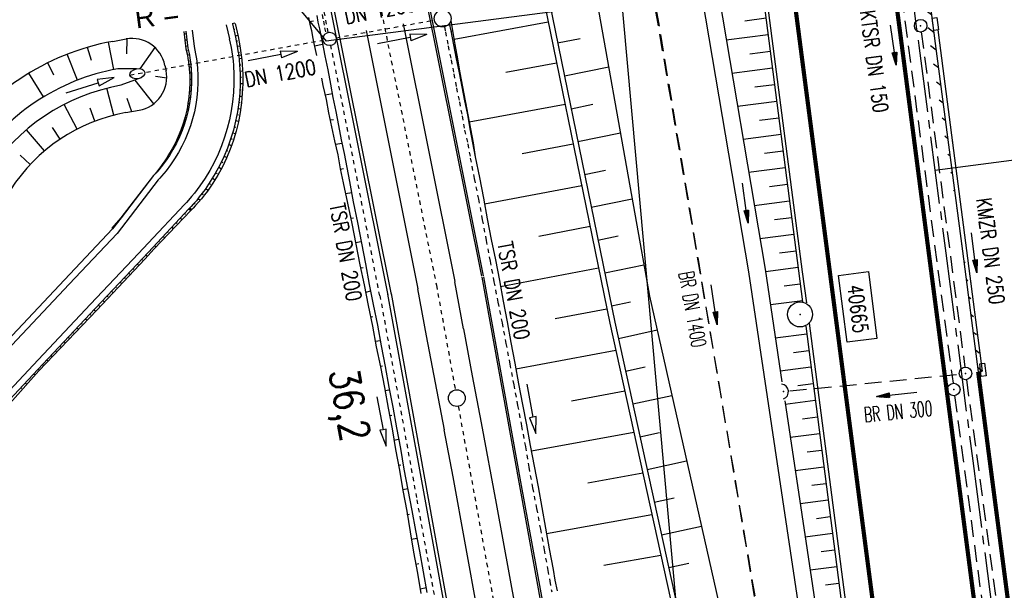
# Model space of a CAD drawing. Extents: x 445979 to 446615, y 447871 to 449065.
# Tile 21 of 47: x 446168 to 446285, y 448497 to 448565. Entities that reach past the tile are written whole.
import ezdxf
from ezdxf.enums import TextEntityAlignment as Align

# ---------------------------------------------------------------- set-up
doc = ezdxf.new("R2010")
doc.units = 0
doc.header["$LTSCALE"] = 2
doc.header["$MEASUREMENT"] = 0
for name, pattern in [('ACAD_ISO03W100', [0.5, 0.25, -0.25]), ('ACAD_ISO10W100W', [0.5, 0.25, -0.25]), ('ACHSE', [5.5, 4, -0.5, 0.5, -0.5]), ('AUSGEZOGEN', [0]), ('GESTRICH-X2', [1.5, 1, -0.5]), ('STRICHLINIEX2', [0.5, 0.25, -0.25])]:
    doc.linetypes.add(name, pattern=pattern)
doc.layers.get('0').update_dxf_attribs({"linetype": 'AUSGEZOGEN'})
for name, color, linetype in [('199-GRENZL-BAB', 7, 'AUSGEZOGEN'), ('ACHSELEMENT', 1, 'AUSGEZOGEN'), ('ACHSETOP', 250, 'ACHSE'), ('BOESCHG', 250, 'AUSGEZOGEN'), ('DB-Bahnachse', 7, 'CONTINUOUS'), ('DB-Boeschungen', 15, 'CONTINUOUS'), ('DB-Durchlässe', 15, 'CONTINUOUS'), ('DB-Gleisachse', 7, 'CONTINUOUS'), ('DB-GRABEN', 15, 'AUSGEZOGEN'), ('DB-Kabelanlagen', 15, 'CONTINUOUS'), ('DB-Tiefenentwässerung', 15, 'CONTINUOUS'), ('DB-Wegboeschungen', 15, 'CONTINUOUS'), ('DB-Wege', 15, 'CONTINUOUS'), ('DURCHL', 200, 'GESTRICH-X2'), ('FBRTOP', 250, 'AUSGEZOGEN'), ('KANAL', 7, 'GESTRICH-X2'), ('MULDE', 250, 'AUSGEZOGEN'), ('NZ', 250, 'AUSGEZOGEN'), ('PFEIL', 7, 'CONTINUOUS'), ('PFEILTOP', 200, 'AUSGEZOGEN'), ('PP', 7, 'AUSGEZOGEN'), ('SCHLITZRINNE', 200, 'AUSGEZOGEN'), ('SCHSYMBOL', 200, 'AUSGEZOGEN'), ('TEXTO', 4, 'CONTINUOUS')]:
    doc.layers.add(name, color=color, linetype=linetype)
doc.styles.add('ROMANS', font='romans.shx', dxfattribs={"width": 0.8})
doc.styles.add('UNIR-H', font='unir_h.shx', dxfattribs={"width": 0.8})

# ---------------------------------------------------------------- blocks, each defined once
blk = doc.blocks.new('*X37')
at = {"color": 0}
for p, q in [((770.42, 144.09), (770.75, 144.43)), ((770.43, 144.18), (770.74, 144.49)), ((770.45, 144.26), (770.73, 144.55)), ((770.46, 144.34), (770.72, 144.61)), ((770.47, 144.43), (770.72, 144.67)), ((770.48, 144.51), (770.71, 144.73)), ((770.5, 144.6), (770.7, 144.8)), ((770.51, 144.68), (770.69, 144.86)), ((770.52, 144.76), (770.68, 144.92)), ((770.53, 144.85), (770.67, 144.98)), ((770.55, 144.93), (770.66, 145.04)), ((770.56, 145.01), (770.65, 145.1)), ((770.57, 145.1), (770.64, 145.16)), ((770.59, 145.18), (770.63, 145.22)), ((770.6, 145.26), (770.62, 145.29)), ((770.18, 142.51), (770.93, 143.26)), ((770.19, 142.59), (770.92, 143.32)), ((770.2, 142.67), (770.91, 143.38)), ((770.22, 142.76), (770.9, 143.45)), ((770.23, 142.84), (770.89, 143.51)), ((770.24, 142.93), (770.88, 143.57)), ((770.25, 143.01), (770.88, 143.63)), ((770.27, 143.09), (770.87, 143.69)), ((770.28, 143.18), (770.86, 143.75)), ((770.29, 143.26), (770.85, 143.81)), ((770.3, 143.34), (770.84, 143.88)), ((770.32, 143.43), (770.83, 143.94)), ((770.33, 143.51), (770.82, 144)), ((770.34, 143.59), (770.81, 144.06)), ((770.36, 143.68), (770.8, 144.12)), ((770.37, 143.76), (770.79, 144.18)), ((770.38, 143.84), (770.78, 144.24)), ((770.39, 143.93), (770.77, 144.3)), ((770.41, 144.01), (770.76, 144.37)), ((769.93, 140.92), (771.11, 142.1)), ((769.95, 141.01), (771.1, 142.16)), ((769.96, 141.09), (771.09, 142.22)), ((769.97, 141.17), (771.08, 142.28)), ((769.99, 141.26), (771.07, 142.34)), ((770, 141.34), (771.06, 142.4)), ((770.01, 141.42), (771.05, 142.47)), ((770.02, 141.51), (771.04, 142.53)), ((770.04, 141.59), (771.03, 142.59)), ((770.05, 141.67), (771.03, 142.65)), ((770.06, 141.76), (771.02, 142.71)), ((770.07, 141.84), (771.01, 142.77)), ((770.09, 141.92), (771, 142.83)), ((770.1, 142.01), (770.99, 142.89)), ((770.11, 142.09), (770.98, 142.96)), ((770.13, 142.17), (770.97, 143.02)), ((770.14, 142.26), (770.96, 143.08)), ((770.15, 142.34), (770.95, 143.14)), ((770.16, 142.42), (770.94, 143.2)), ((769.69, 139.34), (771.29, 140.93)), ((769.7, 139.42), (771.28, 140.99)), ((769.72, 139.5), (771.27, 141.05)), ((769.73, 139.59), (771.26, 141.12)), ((769.74, 139.67), (771.25, 141.18)), ((769.76, 139.75), (771.24, 141.24)), ((769.77, 139.84), (771.23, 141.3)), ((769.78, 139.92), (771.22, 141.36)), ((769.79, 140), (771.21, 141.42)), ((769.81, 140.09), (771.2, 141.48)), ((769.82, 140.17), (771.19, 141.55)), ((769.83, 140.25), (771.18, 141.61)), ((769.84, 140.34), (771.18, 141.67)), ((769.86, 140.42), (771.17, 141.73)), ((769.87, 140.5), (771.16, 141.79)), ((769.88, 140.59), (771.15, 141.85)), ((769.9, 140.67), (771.14, 141.91)), ((769.91, 140.75), (771.13, 141.97)), ((769.92, 140.84), (771.12, 142.04)), ((769.45, 137.75), (771.47, 139.77)), ((769.46, 137.83), (771.46, 139.83)), ((769.47, 137.92), (771.45, 139.89)), ((769.49, 138), (771.44, 139.95)), ((769.5, 138.08), (771.43, 140.01)), ((769.51, 138.17), (771.42, 140.07)), ((769.53, 138.25), (771.41, 140.13)), ((769.54, 138.33), (771.4, 140.2)), ((769.55, 138.42), (771.39, 140.26)), ((769.56, 138.5), (771.38, 140.32)), ((769.58, 138.58), (771.37, 140.38)), ((769.59, 138.67), (771.36, 140.44)), ((769.6, 138.75), (771.35, 140.5)), ((769.61, 138.83), (771.34, 140.56)), ((769.63, 138.92), (771.34, 140.63)), ((769.64, 139), (771.33, 140.69)), ((769.65, 139.08), (771.32, 140.75)), ((769.67, 139.17), (771.31, 140.81)), ((769.68, 139.25), (771.3, 140.87)), ((769.21, 136.16), (771.64, 138.6)), ((769.22, 136.25), (771.64, 138.66)), ((769.23, 136.33), (771.63, 138.72)), ((769.24, 136.41), (771.62, 138.79)), ((769.26, 136.5), (771.61, 138.85)), ((769.27, 136.58), (771.6, 138.91)), ((769.28, 136.66), (771.59, 138.97)), ((769.3, 136.75), (771.58, 139.03)), ((769.31, 136.83), (771.57, 139.09)), ((769.32, 136.91), (771.56, 139.15)), ((769.33, 137), (771.55, 139.21)), ((769.35, 137.08), (771.54, 139.28)), ((769.36, 137.16), (771.53, 139.34)), ((769.37, 137.25), (771.52, 139.4)), ((769.38, 137.33), (771.51, 139.46)), ((769.4, 137.42), (771.5, 139.52)), ((769.41, 137.5), (771.49, 139.58)), ((769.42, 137.58), (771.49, 139.64)), ((769.44, 137.67), (771.48, 139.71)), ((769.12, 135.58), (771.71, 138.17)), ((769.13, 135.66), (771.7, 138.23)), ((769.14, 135.75), (771.69, 138.29)), ((769.15, 135.83), (771.68, 138.36)), ((769.16, 135.55), (771.72, 138.11)), ((769.17, 135.91), (771.67, 138.42)), ((769.18, 136), (771.66, 138.48)), ((769.19, 136.08), (771.65, 138.54)), ((769.23, 135.55), (771.73, 138.05)), ((769.3, 135.55), (771.74, 137.99)), ((769.37, 135.55), (771.75, 137.93)), ((769.44, 135.55), (771.76, 137.87)), ((769.51, 135.55), (771.77, 137.8)), ((769.58, 135.55), (771.78, 137.74)), ((769.65, 135.55), (771.79, 137.68)), ((769.72, 135.55), (771.79, 137.62)), ((769.79, 135.55), (771.8, 137.56)), ((769.86, 135.55), (771.81, 137.5)), ((769.94, 135.55), (771.82, 137.44)), ((770.01, 135.55), (771.83, 137.38)), ((770.08, 135.55), (771.84, 137.31)), ((770.15, 135.55), (771.85, 137.25)), ((770.22, 135.55), (771.86, 137.19)), ((770.29, 135.55), (771.87, 137.13)), ((770.36, 135.55), (771.88, 137.07)), ((770.43, 135.55), (771.89, 137.01)), ((770.5, 135.55), (771.9, 136.95)), ((770.57, 135.55), (771.91, 136.88)), ((770.64, 135.55), (771.92, 136.82)), ((770.71, 135.55), (771.93, 136.76)), ((770.78, 135.55), (771.94, 136.7)), ((770.85, 135.55), (771.95, 136.64)), ((770.93, 135.55), (771.95, 136.58)), ((771, 135.55), (771.96, 136.52)), ((771.07, 135.55), (771.97, 136.46)), ((771.14, 135.55), (771.98, 136.39)), ((771.21, 135.55), (771.99, 136.33)), ((771.28, 135.55), (772, 136.27)), ((771.35, 135.55), (772.01, 136.21)), ((771.42, 135.55), (772.02, 136.15)), ((771.49, 135.55), (772.03, 136.09)), ((771.56, 135.55), (772.04, 136.03)), ((771.63, 135.55), (772.05, 135.96)), ((771.7, 135.55), (772.06, 135.9)), ((771.77, 135.55), (772.07, 135.84)), ((771.84, 135.55), (772.08, 135.78)), ((771.92, 135.55), (772.09, 135.72)), ((771.99, 135.55), (772.1, 135.66)), ((772.06, 135.55), (772.1, 135.6))]:
    blk.add_line(p, q, dxfattribs=at)
blk = doc.blocks.new('ELPFEIL')
for p, q in [((0, 0), (-1.5, -9.8)), ((0, 0), (0, -70)), ((1.5, -9.8), (0, 0)), ((-1.5, -9.8), (1.5, -9.8))]:
    blk.add_line(p, q)
blk.add_blockref('*X37', (-770.612, -145.349))
blk = doc.blocks.new('42')
at = {"color": 0}
blk.add_arc((-0.02, -0.31), 0.91, 12.5363, 167.4637, dxfattribs=at)
blk.add_point((0, 0), dxfattribs=at)
blk = doc.blocks.new('GST')
at = {"color": 0}
blk.add_circle((0, 0), 0.75, dxfattribs=at)
blk.add_point((0, 0), dxfattribs=at)
blk = doc.blocks.new('10')
blk.add_blockref('GST', (0, 0))
blk = doc.blocks.new('PFEIL2')
at = {"color": 0}
for p, q in [((0.88, 0), (-2.4, -0.01)), ((0.88, -0.27), (0.88, 0.28)), ((0.88, 0.28), (2.43, 0.01)), ((0.91, 0.27), (0.88, 0.26)), ((0.97, 0.26), (0.88, 0.25)), ((1.02, 0.25), (0.88, 0.23)), ((1.07, 0.24), (0.88, 0.21)), ((1.13, 0.23), (0.88, 0.19)), ((1.18, 0.22), (0.88, 0.17)), ((1.24, 0.21), (0.88, 0.15)), ((1.29, 0.21), (0.88, 0.14)), ((1.34, 0.2), (0.88, 0.12)), ((1.4, 0.19), (0.88, 0.1)), ((1.45, 0.18), (0.88, 0.08)), ((1.51, 0.17), (0.88, 0.06)), ((1.56, 0.16), (0.88, 0.04)), ((1.61, 0.15), (0.88, 0.02)), ((1.67, 0.14), (0.88, 0.01)), ((1.72, 0.13), (0.88, -0.01)), ((1.78, 0.12), (0.88, -0.03)), ((1.83, 0.11), (0.88, -0.05)), ((1.88, 0.1), (0.88, -0.07)), ((1.94, 0.09), (0.88, -0.09)), ((2.05, 0.08), (0.88, -0.12)), ((1.99, 0.08), (0.88, -0.11)), ((2.1, 0.07), (0.88, -0.14)), ((2.15, 0.06), (0.88, -0.16)), ((2.21, 0.05), (0.88, -0.18)), ((2.26, 0.04), (0.88, -0.2)), ((2.32, 0.03), (0.88, -0.22)), ((2.37, 0.02), (0.88, -0.23)), ((2.42, 0.01), (0.88, -0.25)), ((2.43, 0.01), (0.88, -0.27))]:
    blk.add_line(p, q, dxfattribs=at)
blk = doc.blocks.new('PP')
at = {"color": 0}
blk.add_circle((0, -0.01), 1.49, dxfattribs=at)
blk.add_point((0, 0), dxfattribs=at)

msp = doc.modelspace()

# ---------------------------------------------------------------- hatches: boundary and pattern name
at = {"layer": 'SCHLITZRINNE'}
h = msp.add_hatch(dxfattribs=at)
h.set_pattern_fill('_USER', color=256, scale=1.5, angle=45, style=0, pattern_type=0)
h.set_pattern_definition([(322.4164, (446280.6526, 448535.3641), (0.914878, 1.188696), [])])
edge = h.paths.add_edge_path()
edge.add_line((446281.81, 448522.62), (446282.3, 448522.69))
edge.add_line((446277, 448563.42), (446277.2, 448561.89))
edge.add_line((446277.2, 448561.89), (446280.43, 448537.1))
edge.add_line((446280.43, 448537.1), (446282.3, 448522.69))
edge.add_arc((443797.75, 448249.7), 2498.48, 11.19239, 11.32514, ccw=False)
edge.add_arc((443798.32, 448249.82), 2497.9, 10.9063, 11.19239, ccw=False)
edge.add_arc((443768.95, 448244.16), 2527.81, 10.62191, 10.9063, ccw=False)
edge.add_arc((443771.66, 448244.66), 2525.05, 10.33723, 10.62191, ccw=False)
edge.add_arc((443799.93, 448249.82), 2496.31, 10.05093, 10.33723, ccw=False)
edge.add_arc((443801.59, 448250.12), 2494.63, 9.76449, 10.05093, ccw=False)
edge.add_arc((443770.72, 448244.8), 2525.95, 9.47984, 9.76449, ccw=False)
edge.add_arc((443771.55, 448244.94), 2525.11, 9.19519, 9.47984, ccw=False)
edge.add_arc((443799.26, 448249.43), 2497.04, 8.90894, 9.19519, ccw=False)
edge.add_arc((443672.8, 448229.6), 2625.04, 8.62245, 8.90894, ccw=False)
edge.add_arc((444137.25, 448300.03), 2155.28, 8.30627, 8.62245, ccw=False)
edge.add_arc((442895.59, 448118.75), 3410.1, 8.05264, 8.30627, ccw=False)
edge.add_arc((444813.28, 448390.07), 1473.32, 7.66677, 8.05264, ccw=False)
edge.add_arc((437899.02, 447459.3), 8449.95, 7.593165, 7.666772, ccw=False)
edge.add_arc((444823.93, 448382.44), 1463.77, 7.41631, 7.59316, ccw=False)
edge.add_line((446275.46, 448571.38), (446276.7, 448561.82))
edge.add_line((446276.7, 448561.82), (446279.93, 448537.03))
edge.add_line((446279.93, 448537.03), (446281.81, 448522.62))

# ---------------------------------------------------------------- linework, layer by layer
at = {"layer": '199-GRENZL-BAB', "flags": 128}
msp.add_lwpolyline([(446237.04, 448591.72), (446246.28, 448489.4)], dxfattribs=at)
at = {"layer": 'ACHSELEMENT'}
msp.add_line((446198.21, 448569.12), (446204.06, 448562.09), dxfattribs=at)
at = {"layer": 'ACHSETOP'}
for p, q in [((446273.48, 448571.12), (446274.72, 448561.57)), ((446274.72, 448561.57), (446277.95, 448536.77)), ((446277.95, 448536.77), (446281.17, 448511.98)), ((446281.17, 448511.98), (446284.4, 448487.19))]:
    msp.add_line(p, q, dxfattribs=at)
at = {"layer": 'BOESCHG'}
for p, q in [((446231.16, 448564.34), (446231.16, 448564.34)), ((446253.98, 448564.53), (446256.52, 448564.86)), ((446251.77, 448562.23), (446256.77, 448562.87)), ((446231.66, 448561.87), (446234.36, 448562.42)), ((446231.96, 448560.42), (446231.96, 448560.42)), ((446254.57, 448560.57), (446257.03, 448560.89)), ((446232.46, 448557.95), (446237.75, 448559.03)), ((446252.44, 448558.28), (446257.28, 448558.91)), ((446255.16, 448556.62), (446257.54, 448556.92)), ((446232.76, 448556.5), (446232.76, 448556.5)), ((446233.27, 448554.03), (446235.86, 448554.56)), ((446253.11, 448554.34), (446257.79, 448554.94)), ((446233.56, 448552.58), (446233.56, 448552.58)), ((446255.74, 448552.66), (446258.05, 448552.95)), ((446234.07, 448550.11), (446239.15, 448551.15)), ((446253.78, 448550.39), (446258.3, 448550.97)), ((446234.36, 448548.66), (446234.36, 448548.67)), ((446256.33, 448548.7), (446258.56, 448548.99)), ((446234.87, 448546.19), (446237.36, 448546.7)), ((446254.44, 448546.44), (446258.81, 448547)), ((446235.16, 448544.75), (446235.17, 448544.75)), ((446256.92, 448544.74), (446259.07, 448545.02)), ((446235.67, 448542.27), (446240.56, 448543.27)), ((446255.11, 448542.49), (446259.32, 448543.04)), ((446235.97, 448540.83), (446235.97, 448540.83)), ((446257.51, 448540.79), (446259.58, 448541.05)), ((446236.47, 448538.35), (446238.86, 448538.84)), ((446255.78, 448538.55), (446259.83, 448539.07)), ((446236.77, 448536.91), (446236.77, 448536.91)), ((446258.1, 448536.83), (446260.09, 448537.08)), ((446237.27, 448534.43), (446241.96, 448535.39)), ((446256.44, 448534.6), (446260.34, 448535.1)), ((446237.57, 448532.99), (446237.57, 448532.99)), ((446258.67, 448532.87), (446260.6, 448533.12)), ((446257.03, 448530.64), (446260.85, 448531.13)), ((446238.07, 448530.51), (446240.37, 448530.98)), ((446238.37, 448529.07), (446238.37, 448529.07)), ((446238.9, 448526.6), (446243.53, 448527.62)), ((446257.62, 448526.69), (446261.36, 448527.17)), ((446239.22, 448525.16), (446239.22, 448525.16)), ((446259.77, 448524.94), (446261.62, 448525.18)), ((446239.76, 448522.69), (446242.09, 448523.2)), ((446258.21, 448522.73), (446261.87, 448523.2)), ((446240.08, 448521.25), (446240.08, 448521.26)), ((446260.32, 448520.98), (446262.13, 448521.22)), ((446240.62, 448518.79), (446245.29, 448519.81)), ((446258.8, 448518.77), (446262.38, 448519.23)), ((446240.93, 448517.35), (446240.94, 448517.35)), ((446260.87, 448517.02), (446262.64, 448517.25)), ((446241.48, 448514.88), (446243.82, 448515.39)), ((446259.39, 448514.81), (446262.89, 448515.26)), ((446241.79, 448513.44), (446241.79, 448513.44)), ((446261.42, 448513.06), (446263.15, 448513.28)), ((446242.33, 448510.97), (446247.04, 448512.01)), ((446259.99, 448510.86), (446263.4, 448511.3)), ((446242.65, 448509.53), (446242.65, 448509.53)), ((446261.97, 448509.1), (446263.66, 448509.31)), ((446243.19, 448507.07), (446245.56, 448507.59)), ((446260.58, 448506.9), (446263.91, 448507.33)), ((446243.51, 448505.63), (446243.51, 448505.63)), ((446262.52, 448505.13), (446264.17, 448505.35)), ((446244.05, 448503.16), (446248.8, 448504.2)), ((446261.17, 448502.94), (446264.42, 448503.36)), ((446244.36, 448501.72), (446244.37, 448501.72)), ((446263.07, 448501.17), (446264.68, 448501.38)), ((446244.91, 448499.25), (446247.29, 448499.78)), ((446261.76, 448498.99), (446264.94, 448499.4)), ((446245.22, 448497.81), (446245.22, 448497.81)), ((446263.62, 448497.21), (446265.19, 448497.41))]:
    msp.add_line(p, q, dxfattribs=at)
for points in [[(446201.06, 448731.79), (446201.49, 448729.54), (446223.51, 448636.73), (446233.85, 448580.95), (446242.62, 448531.65), (446255.08, 448476.3)], [(446255.75, 448570.81), (446260.87, 448530.99)], [(446261.24, 448528.09), (446267.37, 448480.46)]]:
    msp.add_lwpolyline(points, dxfattribs=at)
at = {"layer": 'BOESCHG', "flags": 128}
for points in [[(446195.93, 448730.07), (446215.7, 448640.62), (446227.58, 448578.84), (446237.89, 448528.42), (446257.19, 448440.47), (446264.06, 448404.83), (446270.52, 448372.5), (446271.63, 448361.22), (446277.3, 448328.08), (446287.05, 448266.12), (446289.2, 448243.33), (446292.27, 448226.67), (446298.26, 448185.83), (446304.28, 448143.02), (446309.87, 448103.78)], [(446196.51, 448730.22), (446216.28, 448640.75), (446228.17, 448578.96), (446238.48, 448528.55), (446257.78, 448440.6), (446265.04, 448405.03), (446271.5, 448372.69), (446274.57, 448361.77), (446279.27, 448328.39), (446287.84, 448266.23), (446290, 448243.41), (446293.25, 448226.86), (446299.25, 448185.98), (446305.08, 448143.13), (446310.66, 448103.89)]]:
    msp.add_lwpolyline(points, dxfattribs=at)
at = {"layer": 'BOESCHG'}
msp.add_lwpolyline([(446279.62, 448688.75, -0.00042), (446285.62, 448655.47, -0.001303), (446287.52, 448644.74, -0.000003), (446303.27, 448554.38, -0.00012), (446303.72, 448551.79, -0.000193), (446307.43, 448530.42, -0.00016), (446311.9, 448504.54, -0.003232), (446314.22, 448490.51, -0.008926)], format="xyb", dxfattribs=at)
at = {"layer": 'DB-Bahnachse', "linetype": 'ACAD_ISO10W100W'}
msp.add_line((446209.66, 448570.51), (446217.2, 448532.95), dxfattribs=at)
for points in [[(446217.2, 448532.95), (446219.46, 448520.48)], [(446219.81, 448518.51), (446231.6, 448453.4), (446236.75, 448421.97)]]:
    msp.add_lwpolyline(points, dxfattribs=at)
at = {"layer": 'DB-Bahnachse', "linetype": 'Continuous'}
msp.add_circle((446219.64, 448519.49), 1, dxfattribs=at)
at = {"layer": 'DB-Boeschungen', "linetype": 'Continuous'}
for points in [[(446202.93, 448565.13), (446203.08, 448564.35), (446203.28, 448563.56), (446203.43, 448562.78), (446203.58, 448561.99), (446203.89, 448560.32), (446204.25, 448558.65), (446204.56, 448556.97), (446204.87, 448555.35), (446205.23, 448553.68), (446205.54, 448552.01), (446205.85, 448550.33), (446206.21, 448548.66), (446206.53, 448546.99), (446206.84, 448545.32), (446207.29, 448542.9), (446207.8, 448540.45), (446208.27, 448537.99), (446208.73, 448535.53), (446209.19, 448533.06), (446209.65, 448530.65), (446210.16, 448528.2), (446210.62, 448525.74), (446211.08, 448523.27), (446211.54, 448520.81), (446212, 448518.4), (446212.46, 448515.94), (446212.92, 448513.48), (446213.33, 448511.01), (446213.79, 448508.55), (446214.26, 448506.09), (446214.71, 448503.67), (446215.17, 448501.21), (446215.64, 448498.75), (446216.05, 448496.28)], [(446201.95, 448564.91), (446202.1, 448564.12), (446202.3, 448563.34), (446202.44, 448562.6), (446202.59, 448561.81), (446202.9, 448560.38)], [(446202.06, 448564.42), (446202.55, 448564.53)], [(446218.74, 448564.18), (446218.93, 448563.32), (446219.24, 448561.65), (446219.55, 448559.97), (446219.91, 448558.31), (446220.23, 448556.63), (446220.54, 448554.96), (446220.9, 448553.29), (446221.21, 448551.62), (446221.52, 448549.94), (446221.84, 448548.27), (446222.35, 448545.81), (446222.81, 448543.35), (446223.27, 448540.89), (446223.73, 448538.43), (446224.24, 448535.97), (446224.71, 448533.51), (446225.17, 448531.05), (446225.63, 448528.59), (446226.09, 448526.13), (446226.55, 448523.66), (446227.01, 448521.2), (446227.48, 448518.74), (446227.94, 448516.28), (446228.4, 448513.82), (446228.86, 448511.36), (446229.32, 448508.89), (446229.78, 448506.43), (446230.2, 448503.97), (446230.66, 448501.5), (446231.12, 448499.04), (446231.33, 448497.76), (446231.59, 448496.48)], [(446218.91, 448564.51), (446219.13, 448563.35), (446219.39, 448561.67), (446219.7, 448559.99), (446220.01, 448558.32), (446220.33, 448556.64), (446220.64, 448554.97), (446220.95, 448553.3), (446221.26, 448551.62), (446221.57, 448549.95), (446221.84, 448548.27), (446222.35, 448545.81), (446222.81, 448543.35), (446223.27, 448540.89), (446223.73, 448538.43), (446224.24, 448535.97), (446224.71, 448533.51), (446225.17, 448531.05), (446225.63, 448528.59), (446226.09, 448526.13), (446226.55, 448523.66), (446227.01, 448521.2), (446227.48, 448518.74), (446227.94, 448516.28), (446228.4, 448513.82), (446228.86, 448511.36), (446229.32, 448508.89), (446229.78, 448506.43), (446230.2, 448503.97), (446230.66, 448501.5), (446231.12, 448499.04), (446231.33, 448497.76), (446231.59, 448496.48)], [(446219.31, 448562.31), (446230.54, 448564.38)], [(446218.94, 448563.27), (446219.13, 448563.3)], [(446203.61, 448561.69), (446202.68, 448561.47)], [(446219.66, 448560.34), (446219.56, 448560.33)], [(446231.54, 448559.46), (446225.5, 448558.36)], [(446203.49, 448557.67), (446203.67, 448556.81), (446204.04, 448555.14), (446204.34, 448553.52), (446204.7, 448551.85), (446205.06, 448550.18), (446205.43, 448548.52), (446205.74, 448546.84), (446206.1, 448545.17), (446206.61, 448542.77), (446207.12, 448540.31), (446207.58, 448537.85), (446208.09, 448535.4), (446208.59, 448532.99), (446209.06, 448530.53), (446209.57, 448528.07), (446210.03, 448525.61), (446210.53, 448523.21), (446211, 448520.74), (446211.46, 448518.28), (446211.92, 448515.82), (446212.33, 448513.35), (446212.79, 448510.89), (446213.2, 448508.47), (446213.66, 448506.01), (446214.07, 448503.54), (446214.49, 448501.08), (446214.95, 448498.61), (446215.36, 448496.15)], [(446220.08, 448557.37), (446220.18, 448557.38)], [(446204.81, 448555.8), (446203.92, 448555.63)], [(446220.75, 448554.48), (446220.71, 448554.42)], [(446221.11, 448552.46), (446232.55, 448554.55)], [(446204.55, 448552.69), (446204.94, 448552.74)], [(446221.22, 448551.52), (446221.27, 448551.52)], [(446205.96, 448549.89), (446205.17, 448549.74)], [(446233.52, 448549.79), (446227.44, 448548.62)], [(446205.74, 448546.79), (446206.14, 448546.89)], [(446207.11, 448543.99), (446206.37, 448543.85)], [(446222.95, 448542.66), (446234.53, 448544.87)], [(446206.99, 448540.95), (446207.33, 448540.99)], [(446235.53, 448539.95), (446229.43, 448538.79)], [(446208.25, 448538.14), (446207.56, 448538)], [(446208.18, 448535.05), (446208.48, 448535.09)], [(446224.84, 448532.82), (446236.54, 448535.04)], [(446209.35, 448532.23), (446208.76, 448532.1)], [(446237.54, 448530.12), (446231.38, 448528.96)], [(446209.33, 448529.15), (446209.62, 448529.24)], [(446210.49, 448526.32), (446209.95, 448526.26)], [(446226.69, 448522.98), (446238.59, 448525.22)], [(446210.52, 448523.3), (446210.77, 448523.34)], [(446211.59, 448520.42), (446211.1, 448520.35)], [(446239.67, 448520.31), (446233.32, 448519.13)], [(446211.62, 448517.4), (446211.87, 448517.43)], [(446212.68, 448514.56), (446212.14, 448514.44)], [(446228.53, 448513.18), (446240.75, 448515.41)], [(446212.67, 448511.48), (446212.97, 448511.52)], [(446241.82, 448510.51), (446235.26, 448509.34)], [(446213.78, 448508.65), (446213.19, 448508.52)], [(446213.72, 448505.57), (446214.01, 448505.65)], [(446230.33, 448503.33), (446242.9, 448505.61)], [(446214.88, 448502.74), (446214.24, 448502.61)], [(446243.97, 448500.71), (446237.16, 448499.5)], [(446214.77, 448499.65), (446215.11, 448499.74)], [(446215.98, 448496.83), (446215.29, 448496.69)]]:
    msp.add_lwpolyline(points, dxfattribs=at)
at = {"layer": 'DB-Durchlässe', "linetype": 'STRICHLINIEX2'}
for p, q in [((446205.25, 448562.49), (446216.97, 448564.61)), ((446180.66, 448558.04), (446203.68, 448562.21))]:
    msp.add_line(p, q, dxfattribs=at)
at = {"layer": 'DB-Durchlässe', "linetype": 'Continuous'}
for p, q in [((446216.06, 448562.9), (446214.02, 448562.91)), ((446214.02, 448562.91), (446214.17, 448562.13)), ((446216.06, 448562.9), (446214.17, 448562.13)), ((446214.09, 448562.52), (446210.17, 448561.76)), ((446198.67, 448560.49), (446194.74, 448559.74)), ((446200.63, 448560.87), (446198.59, 448560.89)), ((446198.59, 448560.89), (446198.74, 448560.1)), ((446200.63, 448560.87), (446198.74, 448560.1))]:
    msp.add_line(p, q, dxfattribs=at)
msp.add_ellipse((446181.55, 448558.2), major_axis=(0.886, 0.16), ratio=0.666547, dxfattribs=at)
at = {"layer": 'DB-Gleisachse', "linetype": 'Continuous'}
for p, q in [((446213.23, 448564.15), (446219.41, 448533.39)), ((446208.81, 448563.35), (446214.99, 448532.51)), ((446220.45, 448527.77), (446219.39, 448533.38)), ((446216.03, 448526.93), (446214.97, 448532.54)), ((446221.52, 448522.15), (446220.46, 448527.77)), ((446217.09, 448521.32), (446216.03, 448526.93)), ((446222.57, 448516.53), (446221.52, 448522.15)), ((446218.15, 448515.7), (446217.09, 448521.32)), ((446224.36, 448506.91), (446222.57, 448516.53)), ((446219.19, 448510.09), (446218.14, 448515.71)), ((446222.28, 448493.24), (446219.21, 448510.09)), ((446226.7, 448494.04), (446224.36, 448506.92))]:
    msp.add_line(p, q, dxfattribs=at)
at = {"layer": 'DB-GRABEN', "linetype": 'Continuous'}
for p, q in [((446178.75, 448558.71), (446178.1, 448561.96)), ((446178.62, 448562.06), (446180.2, 448562.35)), ((446180.27, 448560.58), (446180.34, 448562.37)), ((446174.4, 448557.44), (446173.19, 448560.53)), ((446176.08, 448559.76), (446175.61, 448561.35)), ((446181.88, 448558.8), (446183.66, 448561.32)), ((446171.59, 448558.01), (446170.85, 448559.5)), ((446184.83, 448559.2), (446184.96, 448558.57)), ((446170.33, 448555.43), (446168.61, 448558.27)), ((446181.44, 448558.79), (446179.21, 448558.8)), ((446181.65, 448557.61), (446179.56, 448556.83)), ((446181.23, 448557.45), (446183.45, 448554.6)), ((446183.7, 448557.89), (446185.04, 448557.73)), ((446178.73, 448553.25), (446177.91, 448556.47)), ((446174.35, 448551.59), (446172.83, 448554.54)), ((446180.28, 448555.28), (446180.86, 448553.69)), ((446176.49, 448552.54), (446175.9, 448554.09)), ((446180.16, 448553.56), (446181.75, 448553.85)), ((446170.46, 448548.98), (446168.31, 448551.51)), ((446172.33, 448550.39), (446171.41, 448551.77)), ((446168.76, 448547.37), (446167.55, 448548.5))]:
    msp.add_line(p, q, dxfattribs=at)
msp.add_lwpolyline([(446173.04, 448555.92), (446176.86, 448557.13), (446176.98, 448556.75), (446178.76, 448557.74), (446176.74, 448557.51), (446176.86, 448557.13)], dxfattribs=at)
for centre, radius, start, end in [((446183.84, 448533.21), 29.32, 100.26, 147.3718), ((446180.91, 448558.41), 4, 11.3459, 100.26), ((446183.84, 448533.21), 26, 100.26, 147.3718), ((446181.04, 448557.78), 4, 280.26, 11.3459), ((446183.84, 448533.21), 24, 100.26, 147.3718), ((446183.84, 448533.21), 20.68, 100.26, 147.3718)]:
    msp.add_arc(centre, radius, start, end, dxfattribs=at)
at = {"layer": 'DB-Kabelanlagen', "linetype": 'Continuous'}
for p, q in [((446215.06, 448571.59), (446222.59, 448534.03)), ((446215.26, 448571.64), (446222.8, 448534.07)), ((446203.88, 448569.35), (446211.42, 448531.79)), ((446204.27, 448569.43), (446211.81, 448531.87)), ((446222.61, 448533.93), (446227.04, 448509.46)), ((446222.82, 448533.97), (446227.25, 448509.49)), ((446211.39, 448531.9), (446215.82, 448507.43)), ((446211.79, 448531.97), (446216.22, 448507.5)), ((446227.04, 448509.46), (446237.01, 448454.38)), ((446227.25, 448509.49), (446237.22, 448454.42)), ((446215.82, 448507.43), (446225.79, 448452.35)), ((446216.22, 448507.5), (446226.19, 448452.42))]:
    msp.add_line(p, q, dxfattribs=at)
at = {"layer": 'DB-Tiefenentwässerung', "linetype": 'ACAD_ISO03W100'}
for p, q in [((446210.46, 448531.73), (446214.89, 448507.26)), ((446214.87, 448507.35), (446219.06, 448484.23))]:
    msp.add_line(p, q, dxfattribs=at)
at = {"layer": 'DB-Tiefenentwässerung', "linetype": 'STRICHLINIEX2'}
msp.add_lwpolyline([(446203.57, 448565.26), (446203.72, 448564.48), (446203.86, 448563.69), (446204, 448563)], dxfattribs=at)
at = {"layer": 'DB-Tiefenentwässerung', "linetype": 'ACAD_ISO03W100'}
msp.add_lwpolyline([(446218.17, 448563.82), (446218.29, 448563.19), (446218.6, 448561.52), (446218.96, 448559.85), (446219.28, 448558.17), (446219.59, 448556.5), (446219.95, 448554.83), (446220.26, 448553.16), (446220.57, 448551.48), (446220.94, 448549.82), (446221.25, 448548.14), (446221.71, 448545.68), (446222.22, 448543.23), (446222.68, 448540.76), (446223.14, 448538.3), (446223.61, 448535.84), (446224.07, 448533.38), (446224.53, 448530.92), (446225.04, 448528.46), (446225.5, 448526), (446225.96, 448523.54), (446226.43, 448521.08), (446226.89, 448518.62), (446227.35, 448516.15), (446227.81, 448513.69), (446228.22, 448511.23), (446228.68, 448508.76), (446229.15, 448506.3), (446229.61, 448503.84), (446230.07, 448501.38), (446230.48, 448498.91), (446230.74, 448497.63), (446230.96, 448496.35)], dxfattribs=at)
at = {"layer": 'DB-Tiefenentwässerung', "linetype": 'Continuous'}
for points in [[(446227.97, 448521.15), (446228.71, 448517.22), (446228.31, 448517.15), (446229.08, 448515.26), (446229.1, 448517.3), (446228.71, 448517.22)], [(446210.1, 448519.64), (446210.84, 448515.71), (446210.44, 448515.64), (446211.21, 448513.75), (446211.23, 448515.79), (446210.84, 448515.71)]]:
    msp.add_lwpolyline(points, dxfattribs=at)
for centre, radius in [((446217.95, 448564.79), 1), ((446204.47, 448562.35), 0.8)]:
    msp.add_circle(centre, radius, dxfattribs=at)
at = {"layer": 'DB-Tiefenentwässerung', "linetype": 'ACAD_ISO03W100'}
for start, end in [(11.25863, 11.83499), (10.80834, 11.23615)]:
    msp.add_arc((442204.64, 447766.93), 4078.15, start, end, dxfattribs=at)
at = {"layer": 'DB-Wegboeschungen', "linetype": 'Continuous'}
for p, q in [((446192.85, 448564.2), (446193.18, 448564.28)), ((446187.36, 448562.95), (446187.11, 448562.92)), ((446193.02, 448563.47), (446193.18, 448563.51)), ((446193.19, 448562.74), (446193.51, 448562.82)), ((446187.46, 448562.21), (446187.33, 448562.19)), ((446193.32, 448562.11), (446193.48, 448562.14)), ((446193.45, 448561.48), (446193.77, 448561.53)), ((446193.56, 448562.63), (446193.77, 448561.54)), ((446187.55, 448561.47), (446187.31, 448561.43)), ((446187.34, 448561.19), (446187.51, 448560.41)), ((446187.75, 448560.45), (446187.51, 448560.41)), ((446187.64, 448560.96), (446187.52, 448560.93)), ((446187.58, 448561.25), (446187.75, 448560.45)), ((446193.57, 448560.74), (446193.73, 448560.76)), ((446187.86, 448559.72), (446187.74, 448559.71)), ((446193.67, 448560), (446193.98, 448560.04)), ((446193.74, 448559.26), (446193.9, 448559.27)), ((446187.94, 448559), (446187.71, 448558.97)), ((446187.99, 448558.26), (446187.88, 448558.26)), ((446193.79, 448558.52), (446194.1, 448558.53)), ((446188.01, 448557.53), (446187.79, 448557.53)), ((446193.81, 448557.77), (446193.96, 448557.78)), ((446193.81, 448557.03), (446194.11, 448557.02)), ((446187.95, 448556.06), (446187.74, 448556.08)), ((446188, 448556.79), (446187.89, 448556.8)), ((446193.78, 448556.28), (446193.93, 448556.28)), ((446187.76, 448554.6), (446187.57, 448554.63)), ((446187.87, 448555.33), (446187.77, 448555.34)), ((446193.65, 448554.8), (446193.81, 448554.78)), ((446193.73, 448555.54), (446194.03, 448555.52)), ((446187.62, 448553.88), (446187.53, 448553.9)), ((446193.42, 448553.33), (446193.59, 448553.3)), ((446193.55, 448554.06), (446193.87, 448554.02)), ((446187.24, 448552.46), (446187.16, 448552.49)), ((446187.44, 448553.17), (446187.28, 448553.21)), ((446193.28, 448552.6), (446193.61, 448552.53)), ((446186.74, 448551.08), (446186.67, 448551.11)), ((446187, 448551.77), (446186.86, 448551.82)), ((446192.9, 448551.16), (446193.25, 448551.06)), ((446193.1, 448551.88), (446193.27, 448551.84)), ((446186.12, 448549.76), (446186.06, 448549.79)), ((446186.44, 448550.41), (446186.32, 448550.47)), ((446192.68, 448550.45), (446192.86, 448550.39)), ((446185.76, 448549.11), (446185.66, 448549.17)), ((446192.17, 448549.05), (446192.34, 448548.99)), ((446192.44, 448549.75), (446192.78, 448549.62)), ((446184.97, 448547.88), (446184.9, 448547.93)), ((446185.38, 448548.49), (446185.34, 448548.52)), ((446191.57, 448547.69), (446191.74, 448547.62)), ((446191.88, 448548.37), (446192.22, 448548.22)), ((446184.08, 448546.72), (446184.05, 448546.75)), ((446184.54, 448547.29), (446184.51, 448547.31)), ((446190.88, 448546.38), (446191.04, 448546.29)), ((446191.24, 448547.03), (446191.56, 448546.86)), ((446184.19, 448545.37), (446184.19, 448545.38)), ((446190.1, 448545.11), (446190.25, 448545.01)), ((446190.5, 448545.74), (446190.81, 448545.55)), ((446189.68, 448544.5), (446189.98, 448544.29)), ((446188.31, 448542.74), (446188.42, 448542.64)), ((446188.79, 448543.31), (446189.04, 448543.1)), ((446189.24, 448543.9), (446189.38, 448543.79)), ((446187.7, 448542.06), (446187.9, 448541.87)), ((446187.81, 448542.18), (446188.02, 448541.99)), ((446179.14, 448540.4), (446179.08, 448540.44)), ((446179.23, 448540.51), (446179.2, 448540.53)), ((446179.31, 448540.62), (446179.27, 448540.66)), ((446179.4, 448540.73), (446179.38, 448540.75)), ((446179.49, 448540.85), (446179.45, 448540.88)), ((446179.57, 448540.96), (446179.56, 448540.97)), ((446179.66, 448541.07), (446179.63, 448541.1)), ((446179.75, 448541.19), (446179.73, 448541.2)), ((446179.83, 448541.3), (446179.81, 448541.32)), ((446186.16, 448540.43), (446186.25, 448540.34)), ((446186.67, 448540.97), (446186.87, 448540.79)), ((446187.18, 448541.52), (446187.28, 448541.42)), ((446178.62, 448539.72), (446178.53, 448539.78)), ((446178.71, 448539.83), (446178.66, 448539.86)), ((446178.79, 448539.94), (446178.72, 448540)), ((446178.88, 448540.06), (446178.84, 448540.08)), ((446178.97, 448540.17), (446178.9, 448540.22)), ((446179.05, 448540.28), (446179.02, 448540.31)), ((446185.13, 448539.33), (446185.22, 448539.25)), ((446185.64, 448539.88), (446185.83, 448539.7)), ((446184.1, 448538.24), (446184.19, 448538.16)), ((446184.61, 448538.79), (446184.79, 448538.62)), ((446183.07, 448537.15), (446183.16, 448537.06)), ((446183.59, 448537.69), (446183.76, 448537.54)), ((446182.05, 448536.05), (446182.15, 448535.96)), ((446182.56, 448536.6), (446182.75, 448536.42)), ((446181.02, 448534.96), (446181.12, 448534.87)), ((446181.53, 448535.51), (446181.73, 448535.32)), ((446179.99, 448533.87), (446180.09, 448533.78)), ((446180.5, 448534.42), (446180.7, 448534.23)), ((446178.45, 448532.23), (446178.65, 448532.04)), ((446178.96, 448532.78), (446179.06, 448532.68)), ((446179.48, 448533.32), (446179.68, 448533.14)), ((446177.42, 448531.14), (446177.62, 448530.95)), ((446177.94, 448531.68), (446178.03, 448531.59)), ((446176.39, 448530.04), (446176.59, 448529.86)), ((446176.91, 448530.59), (446177.01, 448530.5)), ((446175.37, 448528.95), (446175.55, 448528.78)), ((446175.88, 448529.5), (446175.98, 448529.41)), ((446174.34, 448527.86), (446174.52, 448527.69)), ((446174.85, 448528.41), (446174.94, 448528.32)), ((446173.31, 448526.77), (446173.48, 448526.61)), ((446173.83, 448527.31), (446173.91, 448527.23)), ((446171.77, 448525.13), (446171.85, 448525.05)), ((446172.28, 448525.67), (446172.44, 448525.52)), ((446172.8, 448526.22), (446172.88, 448526.14)), ((446170.74, 448524.03), (446170.82, 448523.96)), ((446171.26, 448524.58), (446171.41, 448524.44)), ((446169.72, 448522.94), (446169.78, 448522.88)), ((446170.23, 448523.49), (446170.37, 448523.35)), ((446168.69, 448521.85), (446168.77, 448521.77)), ((446169.2, 448522.39), (446169.35, 448522.25)), ((446167.66, 448520.76), (446167.76, 448520.67)), ((446168.17, 448521.3), (446168.35, 448521.13))]:
    msp.add_line(p, q, dxfattribs=at)
for points in [[(446193.19, 448564.19), (446193.56, 448562.63)], [(446187.07, 448563.24), (446187.34, 448561.19)], [(446193.77, 448561.54), (446193.86, 448560.98), (446193.94, 448560.41), (446194, 448559.85), (446194.05, 448559.28), (446194.11, 448558.14), (446194.11, 448557), (446194.09, 448556.43), (446194.06, 448555.86), (446194.01, 448555.29), (446193.96, 448554.73), (446193.89, 448554.16), (446193.81, 448553.59), (446193.6, 448552.47), (446193.33, 448551.36), (446193.18, 448550.81), (446193.01, 448550.27), (446192.82, 448549.72), (446192.62, 448549.19), (446192.18, 448548.13), (446191.69, 448547.1), (446191.14, 448546.1), (446190.54, 448545.12), (446190.23, 448544.65), (446189.9, 448544.18), (446189.55, 448543.73), (446189.19, 448543.28), (446188.44, 448542.43), (446188.18, 448542.15), (446187.91, 448541.88)], [(446187.51, 448560.41), (446187.58, 448560.01), (446187.64, 448559.6), (446187.69, 448559.19), (446187.73, 448558.78), (446187.78, 448557.96), (446187.79, 448557.13), (446187.75, 448556.31), (446187.72, 448555.9), (446187.68, 448555.49), (446187.63, 448555.08), (446187.58, 448554.67), (446187.51, 448554.26), (446187.43, 448553.86), (446187.24, 448553.06), (446187, 448552.26), (446186.73, 448551.48), (446186.42, 448550.71), (446186.08, 448549.96), (446185.69, 448549.23), (446185.27, 448548.51), (446185.05, 448548.16), (446184.82, 448547.82), (446184.58, 448547.47), (446184.34, 448547.13), (446183.83, 448546.47), (446183.66, 448546.26), (446183.48, 448546.04)], [(446183.48, 448546.04), (446179.57, 448541.02), (446178.5, 448539.75)], [(446187.91, 448541.88), (446183.53, 448537.3), (446182.42, 448536.05), (446176.71, 448529.99), (446169.8, 448522.76), (446163.14, 448515.3), (446156.42, 448507.89), (446150.83, 448502.12)]]:
    msp.add_lwpolyline(points, dxfattribs=at)
at = {"layer": 'DB-Wege', "linetype": 'Continuous'}
for p, q in [((446192.5, 448562.38), (446192.72, 448561.32)), ((446193.23, 448562.56), (446193.45, 448561.49)), ((446188.31, 448561.43), (446188.48, 448560.59))]:
    msp.add_line(p, q, dxfattribs=at)
for points in [[(446192.12, 448564.03), (446192.51, 448562.37)], [(446192.87, 448564.14), (446193.23, 448562.56)], [(446187.32, 448563.28), (446187.58, 448561.25)], [(446188.06, 448563.39), (446188.31, 448561.43)], [(446187.75, 448560.45), (446187.81, 448560.04), (446187.87, 448559.63), (446187.92, 448559.21), (446187.96, 448558.8), (446188, 448557.96), (446188.01, 448557.13), (446187.97, 448556.3), (446187.89, 448555.46), (446187.77, 448554.64), (446187.6, 448553.82), (446187.4, 448553.01), (446187.16, 448552.21), (446186.87, 448551.43), (446186.55, 448550.66), (446186.19, 448549.9), (446185.79, 448549.17), (446185.36, 448548.46), (446184.89, 448547.76), (446184.39, 448547.1), (446184.13, 448546.77), (446183.85, 448546.46), (446183.67, 448546.25), (446183.48, 448546.04)], [(446188.48, 448560.59), (446188.55, 448560.16), (446188.62, 448559.73), (446188.67, 448559.29), (446188.71, 448558.86), (446188.75, 448557.99), (446188.76, 448557.11), (446188.72, 448556.24), (446188.63, 448555.37), (446188.51, 448554.51), (446188.34, 448553.66), (446188.12, 448552.81), (446187.87, 448551.97), (446187.57, 448551.15), (446187.24, 448550.35), (446186.86, 448549.56), (446186.44, 448548.8), (446185.99, 448548.05), (446185.5, 448547.33), (446184.98, 448546.63), (446184.7, 448546.29), (446184.42, 448545.96), (446184.22, 448545.74), (446184.02, 448545.53)], [(446192.72, 448561.32), (446192.8, 448560.82), (446192.88, 448560.28), (446192.95, 448559.74), (446192.99, 448559.2), (446193.05, 448558.11), (446193.06, 448557.02), (446193.01, 448555.94), (446192.9, 448554.85), (446192.74, 448553.78), (446192.53, 448552.71), (446192.27, 448551.66), (446191.95, 448550.62), (446191.58, 448549.59), (446191.16, 448548.59), (446190.69, 448547.61), (446190.17, 448546.65), (446189.61, 448545.72), (446189, 448544.83), (446188.34, 448543.96), (446188, 448543.54), (446187.65, 448543.12), (446187.4, 448542.85), (446187.16, 448542.58)], [(446193.45, 448561.49), (446193.54, 448560.93), (446193.63, 448560.37), (446193.69, 448559.82), (446193.74, 448559.26), (446193.8, 448558.13), (446193.81, 448557.01), (446193.75, 448555.88), (446193.65, 448554.76), (446193.48, 448553.65), (446193.26, 448552.55), (446192.99, 448551.46), (446192.66, 448550.38), (446192.28, 448549.32), (446191.85, 448548.28), (446191.36, 448547.27), (446190.82, 448546.28), (446190.24, 448545.32), (446189.61, 448544.39), (446188.93, 448543.49), (446188.58, 448543.05), (446188.21, 448542.63), (446187.96, 448542.35), (446187.7, 448542.07)], [(446183.48, 448546.04), (446179.6, 448541), (446178.58, 448539.67), (446172.87, 448533.6), (446166.02, 448526.31), (446159.17, 448519.03), (446152.32, 448511.74), (446146.82, 448505.89)], [(446184.02, 448545.53), (446180.15, 448540.48), (446179.13, 448539.15), (446173.42, 448533.08), (446166.57, 448525.8), (446159.72, 448518.51), (446152.87, 448511.23), (446147.37, 448505.38)], [(446187.16, 448542.58), (446182.82, 448537.97), (446181.68, 448536.76), (446175.97, 448530.69), (446169.12, 448523.4), (446162.27, 448516.12), (446155.42, 448508.83), (446149.92, 448502.98)], [(446187.7, 448542.07), (446183.37, 448537.46), (446182.22, 448536.24), (446176.52, 448530.17), (446169.67, 448522.89), (446162.82, 448515.6), (446155.96, 448508.32), (446150.46, 448502.47)]]:
    msp.add_lwpolyline(points, dxfattribs=at)
at = {"layer": 'DURCHL'}
for p, q in [((446242.93, 448568.8), (446257.82, 448479.6)), ((446259.34, 448520.34), (446279.56, 448522.34))]:
    msp.add_line(p, q, dxfattribs=at)
at = {"layer": 'FBRTOP', "const_width": 0.5}
for points in [[(446280.04, 448624.95, -0.00138), (446281.8, 448613.13, -0.001106), (446283.95, 448598.13, -0.001684), (446285.32, 448588.26, -0.000321), (446286.76, 448577.45, -0.000772), (446287.36, 448572.95), (446288.6, 448563.37), (446291.83, 448538.58), (446295.06, 448513.79), (446298.28, 448489), (446301.51, 448464.21), (446304.74, 448439.42), (446307.97, 448414.63, 0.000001), (446312.81, 448377.44, -0.000001), (446317.65, 448340.25)], [(446252.35, 448620.76, -0.001379), (446254.09, 448609.07, -0.001107), (446256.23, 448594.22, -0.001684), (446257.58, 448584.44, -0.000321), (446259.01, 448573.75, -0.000772), (446259.6, 448569.29), (446260.84, 448559.76), (446264.07, 448534.97), (446267.29, 448510.18), (446270.52, 448485.38), (446273.75, 448460.59), (446276.97, 448435.8), (446280.2, 448411.01, 0.000001), (446285.04, 448373.83, -0.000001), (446289.88, 448336.64)], [(446343.46, 448141.93, -0.000003), (446347.78, 448108.74, 0.000004)], [(446243.64, 448739.62, -0.000586), (446244.78, 448733.89, -0.001248), (446247.17, 448721.67, -0.001241), (446249.51, 448709.36, -0.001242), (446251.79, 448697.05, -0.001249), (446253.99, 448684.79, -0.00125), (446256.14, 448672.52, -0.001242), (446258.23, 448660.17, -0.001242), (446260.26, 448647.81, -0.001249), (446262.22, 448635.51, -0.00125), (446264.22, 448622.56, -0.001379), (446265.97, 448610.81, -0.001107), (446268.11, 448595.89, -0.001684), (446269.47, 448586.08, -0.000321), (446270.9, 448575.33, -0.000772), (446271.49, 448570.86), (446272.74, 448561.31), (446275.96, 448536.52), (446279.19, 448511.72), (446282.42, 448486.93), (446285.65, 448462.14), (446288.87, 448437.35)]]:
    msp.add_lwpolyline(points, format="xyb", dxfattribs=at)
at = {"layer": 'FBRTOP'}
for points in [[(446298.19, 448239.42, 0.000002), (446300.71, 448220.06, -0.000009)], [(446256.09, 448571.04, -0.000377), (446256.37, 448568.87), (446257.62, 448559.34), (446260.84, 448534.55), (446261.32, 448530.85)], [(446273.63, 448437.5, -0.000306), (446275.79, 448421.03, -0.000612), (446276.85, 448412.78, -0.000015), (446279.81, 448389.6, 0.000226), (446280.01, 448388.06, 0.000171), (446281.92, 448373.21, 0.000265), (446283.16, 448363.63, 0.000501), (446284.92, 448350.29, -0.000569), (446286.46, 448338.55, -0.000027), (446287.08, 448333.75, -0.000007), (446289.69, 448313.68, -0.000039)], [(446261.64, 448528.42), (446264.07, 448509.76), (446267.3, 448484.97), (446270.52, 448460.17, 0.001723), (446271.5, 448452.84, 0.000824), (446273.63, 448437.5)]]:
    msp.add_lwpolyline(points, format="xyb", dxfattribs=at)
at = {"layer": 'FBRTOP', "const_width": 0.5}
msp.add_lwpolyline([(446281.81, 448522.62), (446283.16, 448512.24), (446286.39, 448487.45), (446289.61, 448462.66), (446292.84, 448437.87)], dxfattribs=at)
at = {"layer": 'KANAL', "linetype": 'GESTRICH-X2'}
msp.add_line((446266.75, 448612.09), (446278.81, 448521.25), dxfattribs=at)
at = {"layer": 'KANAL'}
for p, q in [((446242.81, 448568.84), (446257.91, 448479.62)), ((446275.03, 448563.19), (446280.22, 448523.16)), ((446259.34, 448520.34), (446279.56, 448522.34)), ((446280.41, 448521.69), (446294.56, 448416.47)), ((446279, 448519.78), (446292.59, 448417.22))]:
    msp.add_line(p, q, dxfattribs=at)
at = {"layer": 'MULDE'}
for points in [[(446231.52, 448710.73), (446232.78, 448703.23), (446238.96, 448656.18), (446236.4, 448646.85), (446240.47, 448618.91), (446247.6, 448583.01), (446250.47, 448569.93), (446256.4, 448534.87), (446258.41, 448521.41)], [(446247.95, 448572.08), (446248.51, 448569.55), (446254.42, 448534.55), (446262.15, 448482.86), (446263.63, 448480.17), (446264.95, 448476.07), (446275.03, 448399.69)], [(446258.75, 448519.16), (446264.07, 448483.51), (446265.39, 448481.11)]]:
    msp.add_lwpolyline(points, dxfattribs=at)
at = {"layer": 'NZ'}
msp.add_line((446276.66, 448546.69), (446367.66, 448558.54), dxfattribs=at)
at = {"layer": 'PP', "flags": 128}
msp.add_lwpolyline([(446265.15, 448534.12), (446268.72, 448534.58), (446269.74, 448526.61), (446266.17, 448526.15)], close=True, dxfattribs=at)
at = {"layer": 'SCHLITZRINNE'}
msp.add_lwpolyline([(446247.58, 448740.34, -0.000579), (446248.71, 448734.67, -0.001248), (446251.1, 448722.43, -0.001241), (446253.44, 448710.1, -0.001242), (446255.72, 448697.76, -0.001249), (446257.93, 448685.49, -0.00125), (446260.08, 448673.2, -0.001242), (446262.17, 448660.83, -0.001242), (446264.21, 448648.45, -0.001249), (446266.17, 448636.13, -0.00125), (446268.17, 448623.16, -0.00138), (446269.92, 448611.39, -0.001107), (446272.07, 448596.45, -0.001684), (446273.43, 448586.62, -0.000321), (446274.87, 448575.86, -0.000772), (446275.46, 448571.38), (446276.7, 448561.82), (446279.93, 448537.03), (446281.81, 448522.62)], format="xyb", dxfattribs=at)
msp.add_lwpolyline([(446277, 448563.42), (446277.2, 448561.89), (446280.43, 448537.1), (446282.3, 448522.69)], dxfattribs=at)
at = {"layer": 'SCHLITZRINNE', "flags": 128}
msp.add_lwpolyline([(446281.81, 448522.62), (446282.3, 448522.69)], dxfattribs=at)
at = {"layer": 'SCHSYMBOL'}
for points in [[(446276.51, 448563.35), (446276.31, 448564.84), (446276.89, 448564.92), (446277.08, 448563.43)], [(446282.18, 448522.07), (446281.99, 448523.56), (446282.57, 448523.64), (446282.76, 448522.15)]]:
    msp.add_lwpolyline(points, close=True, dxfattribs=at)

# ---------------------------------------------------------------- block references
at = {"layer": 'ACHSELEMENT', "rotation": 277.4163604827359}
msp.add_blockref('ELPFEIL', (446273.48, 448571.12), dxfattribs=at)
at = {"layer": 'PFEIL'}
for p, rotation in [((446271.7, 448561.61), 277.5566999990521), ((446281.32, 448536.85), 277.3526999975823), ((446250.34, 448530.65), 278.2410156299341), ((446272.09, 448519.93), 185.6688000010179)]:
    msp.add_blockref('PFEIL2', p, dxfattribs=dict(at, rotation=rotation))
at = {"layer": 'PFEILTOP'}
for p, rotation in [((446254.04, 448542.76), 278.0084561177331), ((446250.34, 448530.64), 278.2302252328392), ((446272.09, 448519.93), 185.6688)]:
    msp.add_blockref('PFEIL2', p, dxfattribs=dict(at, rotation=rotation))
at = {"layer": 'PP'}
msp.add_blockref('PP', (446260.57, 448529.48), dxfattribs=at)
at = {"layer": 'SCHSYMBOL'}
for name, p, rotation in [('GST', (446274.95, 448563.93), 97.41640000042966), ('GST', (446280.3, 448522.43), 97.41640000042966), ('42', (446258.59, 448520.27), 277.4164), ('10', (446278.9, 448520.51), 277.4164)]:
    msp.add_blockref(name, p, dxfattribs=dict(at, rotation=rotation))

# ---------------------------------------------------------------- texts
at = {"layer": 'ACHSELEMENT', "style": 'UNIR-H'}
msp.add_text('R =', height=2.5, rotation=7.442, dxfattribs=at).set_placement((446181.4, 448563.6))
at = {"layer": 'DB-Bahnachse', "linetype": 'Continuous', "style": 'ROMANS', "width": 0.8337}
msp.add_text('36,2', height=3.5, rotation=280.1359, dxfattribs=at).set_placement((446204.38, 448522.71))
at = {"layer": 'DB-Durchlässe', "linetype": 'Continuous', "style": 'ROMANS', "width": 0.8}
for p in [(446206.43, 448564.1), (446194.54, 448556.58)]:
    msp.add_text('DN 1200', height=1.8, rotation=10.7169, dxfattribs=at).set_placement(p)
at = {"layer": 'DB-Tiefenentwässerung', "linetype": 'Continuous', "style": 'ROMANS', "width": 0.8}
for p in [(446204.45, 448542.58), (446224.47, 448537.98)]:
    msp.add_text('TSR DN 200', height=1.8, rotation=280.26, dxfattribs=at).set_placement(p)
at = {"layer": 'DURCHL', "style": 'ROMANS', "width": 0.6}
for s, rotation, p in [('BR DN 1400', 279.9558, (446246.87, 448529.93)), ('BR DN 300', 5.6688, (446272.36, 448516.99))]:
    msp.add_text(s, height=1.8, rotation=rotation, dxfattribs=at).set_placement(p, align=Align.CENTER)
at = {"layer": 'PP', "style": 'ROMANS', "width": 0.75}
msp.add_text('40665', height=1.8, rotation=277.2684, dxfattribs=at).set_placement((446266.95, 448527.16), align=Align.RIGHT)
at = {"layer": 'TEXTO', "style": 'ROMANS', "width": 0.75}
for s, rotation, p in [('KTSR DN 150', 277.5567, (446268.53, 448559.56)), ('KMZR DN 250', 277.3527, (446282.39, 448536.92))]:
    msp.add_text(s, height=1.8, rotation=rotation, dxfattribs=at).set_placement(p, align=Align.CENTER)

doc.saveas('drawing.dxf')
